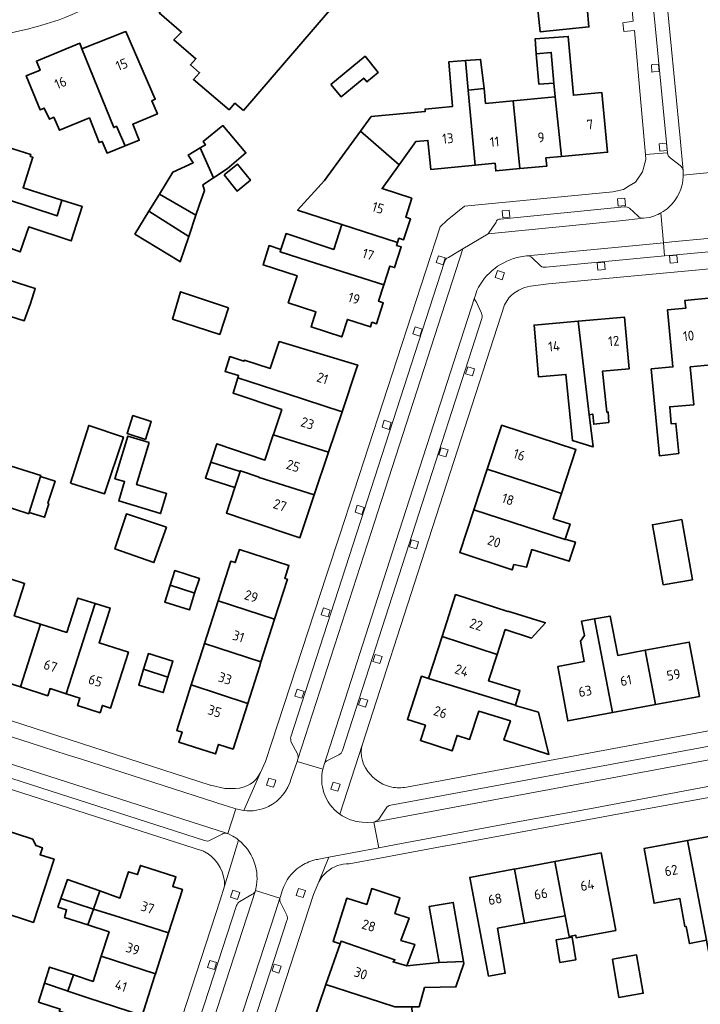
# Model space of a CAD drawing. Extents: x 152761 to 155748, y 459947 to 462743.
# Tile 186 of 256: x 154877 to 154970, y 461558 to 461693. Entities that reach past the tile are written whole.
import ezdxf
from ezdxf.enums import TextEntityAlignment as Align

# ---------------------------------------------------------------- set-up
doc = ezdxf.new("R2010")
doc.units = 0
doc.header["$LTSCALE"] = 0.75
for name, color, linetype, lineweight in [('B-RO-GR-GROENVOORZIENING-GV', 251, 'CONTINUOUS', 18), ('B-RO-OG-BEBOUWING-GV', 6, 'CONTINUOUS', 35), ('B-RO-OG-BEBOUWING-T18', 1, 'CONTINUOUS', 18), ('B-RO-VH-VERHARDING_ASFALT-GV', 251, 'CONTINUOUS', 18), ('B-RO-VH-VERHARDING_STRAATBAKSTEEN-GV', 251, 'CONTINUOUS', 18), ('B-RO-VH-VERHARDING_TEGEL-GV', 251, 'CONTINUOUS', 18)]:
    doc.layers.add(name, color=color, linetype=linetype, lineweight=lineweight)
doc.styles.add('NLCS-ISO-M200-T18', font='NLCS-ISO.ttf', dxfattribs={"height": 0.36})

msp = doc.modelspace()

# ---------------------------------------------------------------- linework, layer by layer
at = {"layer": 'B-RO-GR-GROENVOORZIENING-GV', "flags": 128}
for points in [[(154963.425, 461686.72), (154963.221, 461686.702), (154963.309, 461685.706), (154963.514, 461685.724), (154964.305, 461685.794), (154964.217, 461686.79)], [(154964.304, 461675.883), (154964.392, 461674.887), (154965.388, 461674.975), (154965.301, 461675.971)], [(154958.671, 461667.328), (154959.666, 461667.424), (154959.57, 461668.42), (154958.574, 461668.323)], [(154942.861, 461665.717), (154943.857, 461665.813), (154943.76, 461666.809), (154942.765, 461666.712)], [(154934.998, 461660.252), (154934.045, 461660.555), (154933.742, 461659.602), (154934.695, 461659.299)], [(154955.912, 461658.582), (154956.908, 461658.678), (154956.811, 461659.674), (154955.816, 461659.577)], [(154965.797, 461659.516), (154966.792, 461659.612), (154966.696, 461660.607), (154965.7, 461660.511)], [(154943.099, 461658.2), (154942.146, 461658.503), (154941.843, 461657.55), (154942.141, 461657.455), (154942.796, 461657.247), (154943.078, 461658.136)], [(154931.811, 461650.49), (154930.858, 461650.793), (154930.556, 461649.84), (154931.509, 461649.537)], [(154939.02, 461645.041), (154938.067, 461645.343), (154937.764, 461644.39), (154938.717, 461644.087)], [(154927.596, 461637.704), (154926.643, 461638.007), (154926.34, 461637.054), (154927.293, 461636.751)], [(154935.384, 461633.952), (154934.431, 461634.255), (154934.128, 461633.301), (154935.081, 461632.999)], [(154923.892, 461626.082), (154922.939, 461626.385), (154922.636, 461625.432), (154923.589, 461625.129)], [(154931.336, 461621.347), (154930.383, 461621.65), (154930.081, 461620.697), (154931.034, 461620.394)], [(154919.251, 461612.026), (154918.298, 461612.329), (154917.995, 461611.376), (154918.948, 461611.073)], [(154926.34, 461605.642), (154925.387, 461605.945), (154925.085, 461604.991), (154926.038, 461604.689)], [(154915.655, 461600.888), (154914.702, 461601.191), (154914.399, 461600.238), (154915.353, 461599.935)], [(154924.38, 461599.677), (154923.427, 461599.98), (154923.124, 461599.027), (154924.077, 461598.724)], [(154911.686, 461588.408), (154911.781, 461588.707), (154910.828, 461589.01), (154910.525, 461588.057), (154911.112, 461587.87), (154911.478, 461587.754)], [(154920.586, 461588.168), (154919.633, 461588.471), (154919.33, 461587.518), (154920.283, 461587.215)], [(154906.857, 461573.346), (154905.904, 461573.649), (154905.601, 461572.696), (154906.554, 461572.393)], [(154915.84, 461573.599), (154914.887, 461573.902), (154914.585, 461572.949), (154915.538, 461572.646)], [(154903.681, 461563.745), (154902.727, 461564.048), (154902.425, 461563.094), (154903.378, 461562.792)], [(154912.521, 461563.244), (154911.568, 461563.547), (154911.265, 461562.594), (154912.218, 461562.291)]]:
    msp.add_lwpolyline(points, close=True, dxfattribs=at)
at = {"layer": 'B-RO-OG-BEBOUWING-GV', "flags": 128}
for points in [[(154907.361, 461680.42), (154920.839, 461696.129), (154913.414, 461702.422), (154912.692, 461701.534), (154910.218, 461703.583), (154909.353, 461702.455), (154905.79, 461705.44), (154895.83, 461693.82), (154898.883, 461691.147), (154897.823, 461690.093), (154900.845, 461687.528), (154900.08, 461686.689), (154901.351, 461685.614), (154900.494, 461684.695), (154905.381, 461680.535), (154906.176, 461681.426)], [(154942.183, 461699.562), (154942.416, 461697.267), (154947.325, 461697.771), (154947.999, 461691.195), (154954.679, 461691.88), (154954.407, 461694.536), (154955.378, 461694.636), (154955.296, 461695.432), (154956.092, 461695.513), (154955.816, 461698.202), (154955.021, 461698.121), (154954.743, 461700.827)], [(154885.234, 461688.897), (154889.586, 461678.102), (154889.944, 461678.278), (154891.131, 461675.587), (154893.07, 461676.366), (154892.184, 461678.543), (154895.558, 461679.978), (154894.802, 461681.761), (154895.261, 461681.978), (154891.252, 461691.253), (154891.125, 461691.203)], [(154949.867, 461684.191), (154950.042, 461682.297), (154950.91, 461674.132), (154957.222, 461674.72), (154956.46, 461682.896), (154952.548, 461682.531), (154951.837, 461690.592), (154947.286, 461690.241), (154947.461, 461688.211), (154949.507, 461688.387)], [(154885.234, 461688.897), (154884.926, 461689.646), (154878.986, 461687.208), (154879.498, 461685.959), (154877.61, 461685.184), (154879.526, 461680.515), (154880.063, 461680.762), (154880.781, 461679.241), (154881.363, 461679.506), (154882.173, 461677.724), (154886.251, 461679.421), (154887.587, 461676.044), (154888.022, 461676.203), (154888.673, 461674.6), (154891.131, 461675.587), (154889.944, 461678.278), (154889.586, 461678.102)], [(154919.322, 461684.009), (154920.714, 461682.316), (154923.831, 461684.878), (154924.251, 461684.367), (154925.824, 461685.66), (154924.012, 461687.865)], [(154947.461, 461688.211), (154947.82, 461684.038), (154949.867, 461684.191), (154949.507, 461688.387)], [(154928.683, 461673.013), (154930.957, 461676.186), (154932.629, 461676.342), (154932.999, 461672.379), (154939.088, 461672.947), (154938.318, 461681.202), (154938.128, 461683.233), (154937.75, 461687.294), (154935.472, 461687.081), (154936.003, 461680.987), (154932.229, 461680.635), (154932.259, 461680.316), (154924.851, 461679.625), (154923.39, 461677.623)], [(154937.75, 461687.294), (154938.128, 461683.233), (154940.311, 461683.437), (154939.82, 461687.433)], [(154945.193, 461672.471), (154944.316, 461681.762), (154940.519, 461681.408), (154940.311, 461683.437), (154938.128, 461683.233), (154938.318, 461681.202), (154939.088, 461672.947), (154941.823, 461673.202), (154941.92, 461672.166)], [(154945.193, 461672.471), (154948.892, 461672.816), (154948.788, 461673.934), (154950.91, 461674.132), (154950.042, 461682.297), (154944.316, 461681.762)], [(154901.435, 461675.306), (154903.242, 461671.199), (154905.14, 461672.444), (154907.69, 461674.619), (154904.531, 461678.37), (154901.857, 461676.197), (154902.135, 461675.721)], [(154867.784, 461670.629), (154881.835, 461665.999), (154882.473, 461668.17), (154877.173, 461669.85), (154878.51, 461674.03), (154878.161, 461674.135), (154878.24, 461674.413), (154874.186, 461675.704), (154874.585, 461677.007), (154870.837, 461678.133), (154870.207, 461676.223), (154869.684, 461676.395)], [(154928.466, 461662.372), (154928.651, 461662.946), (154929.289, 461662.741), (154930.211, 461665.606), (154929.573, 461665.811), (154930.413, 461668.421), (154926.333, 461669.734), (154928.683, 461673.013), (154923.39, 461677.623), (154918.448, 461670.853), (154914.758, 461666.788), (154920.822, 461664.837)], [(154900.843, 461666.082), (154901.301, 461667.439), (154901.996, 461669.498), (154901.786, 461670.244), (154903.242, 461671.199), (154901.435, 461675.306), (154899.785, 461674.327), (154900.486, 461673.285), (154897.68, 461672.002), (154895.84, 461668.995)], [(154904.702, 461671.63), (154906.487, 461669.412), (154908.306, 461670.876), (154906.521, 461673.094)], [(154867.784, 461670.629), (154865.943, 461665.044), (154876.772, 461661.062), (154877.943, 461664.489), (154883.753, 461662.584), (154885.27, 461667.283), (154882.473, 461668.17), (154881.835, 461665.999)], [(154894.401, 461666.643), (154899.863, 461663.179), (154900.843, 461666.082), (154895.84, 461668.995)], [(154894.401, 461666.643), (154892.488, 461663.517), (154898.494, 461659.843), (154898.695, 461659.72), (154899.863, 461663.179)], [(154920.822, 461664.837), (154919.718, 461661.409), (154913.187, 461663.569), (154912.457, 461661.406), (154912.359, 461661.099), (154916.225, 461659.868), (154918.944, 461659.002), (154926.597, 461656.565), (154927.419, 461659.119), (154928.057, 461658.914), (154928.973, 461661.76), (154928.335, 461661.965), (154928.466, 461662.372)], [(154926.597, 461656.565), (154918.944, 461659.002), (154916.225, 461659.868), (154912.359, 461661.099), (154912.457, 461661.406), (154910.863, 461661.947), (154910.052, 461659.299), (154914.7, 461657.812), (154913.483, 461654.109), (154917.289, 461652.874), (154916.618, 461650.788), (154920.825, 461649.434), (154921.594, 461651.823), (154924.745, 461650.809), (154924.95, 461651.447), (154925.588, 461651.242), (154926.51, 461654.107), (154925.872, 461654.312)], [(154869.497, 461649.826), (154871.101, 461649.316), (154872.38, 461653.206), (154877.323, 461651.634), (154878.183, 461654.02), (154878.833, 461656.047), (154870.231, 461658.804), (154869.57, 461656.744), (154863.735, 461658.534), (154861.721, 461652.369)], [(154905.286, 461653.417), (154898.746, 461655.608), (154897.637, 461651.878), (154904.097, 461649.769)], [(154968.537, 461645.338), (154972.387, 461645.7), (154971.525, 461654.786), (154967.823, 461654.435), (154967.926, 461653.364), (154965.425, 461653.124), (154966.175, 461645.323), (154963.202, 461645.037), (154964.345, 461633.144), (154966.982, 461633.47), (154966.593, 461637.575), (154965.95, 461637.512), (154965.744, 461639.86), (154969.02, 461640.118)], [(154954.685, 461638.746), (154953.21, 461651.581), (154947.151, 461651.054), (154947.767, 461643.956), (154951.526, 461644.285), (154952.407, 461635.229), (154955.228, 461634.37), (154955.24, 461634.405)], [(154953.21, 461651.581), (154954.685, 461638.746), (154955.189, 461638.871), (154955.334, 461637.48), (154957.375, 461637.723), (154957.293, 461639.16), (154957.133, 461639.12), (154956.512, 461644.722), (154960.169, 461645.042), (154959.554, 461652.132)], [(154906.595, 461643.819), (154913.331, 461641.633), (154920.87, 461639.186), (154922.899, 461645.238), (154923.01, 461645.568), (154912.247, 461648.79), (154911.03, 461645.115), (154907.517, 461646.251), (154907.408, 461646.089), (154905.49, 461646.738), (154904.841, 461644.711), (154906.694, 461644.134)], [(154920.87, 461639.186), (154913.331, 461641.633), (154906.595, 461643.819), (154905.942, 461641.722), (154912.609, 461639.48), (154911.467, 461636.073), (154911.444, 461636.003), (154919.005, 461633.625)], [(154893.926, 461635.374), (154894.726, 461637.841), (154892.211, 461638.656), (154891.412, 461636.189)], [(154883.657, 461629.396), (154888.333, 461627.95), (154890.902, 461635.719), (154886.172, 461637.315)], [(154940.734, 461631.328), (154947.918, 461628.977), (154950.924, 461627.993), (154952.886, 461633.99), (154942.707, 461637.321), (154942.646, 461637.134)], [(154894.462, 461634.958), (154891.507, 461635.849), (154889.748, 461630.014), (154891.08, 461629.613), (154890.283, 461626.967), (154896.003, 461625.242), (154896.825, 461627.968), (154892.727, 461629.204)], [(154919.005, 461633.625), (154911.444, 461636.003), (154910.29, 461632.562), (154903.707, 461634.807), (154902.864, 461632.263), (154906.893, 461630.992), (154906.929, 461631.102), (154909.5, 461630.205), (154909.489, 461630.174), (154917.049, 461627.789)], [(154879.537, 461630.321), (154879.584, 461630.47), (154873.744, 461632.293), (154873.608, 461631.86), (154872.002, 461627.112), (154877.946, 461625.221), (154877.997, 461625.384)], [(154902.864, 461632.263), (154902.148, 461630.103), (154906.165, 461628.792), (154906.893, 461630.992)], [(154947.918, 461628.977), (154940.734, 461631.328), (154938.89, 461625.73), (154951.396, 461621.684), (154951.416, 461621.746), (154952.085, 461623.789), (154949.792, 461624.534), (154950.924, 461627.993)], [(154877.997, 461625.384), (154880.086, 461624.724), (154880.68, 461626.589), (154880.572, 461626.643), (154881.546, 461629.67), (154879.537, 461630.321)], [(154906.893, 461630.992), (154906.165, 461628.792), (154905.01, 461625.301), (154907.568, 461624.443), (154915.083, 461621.924), (154917.049, 461627.789), (154909.489, 461630.174), (154909.5, 461630.205), (154906.929, 461631.102)], [(154951.416, 461621.746), (154951.396, 461621.684), (154938.89, 461625.73), (154936.97, 461619.9), (154944.148, 461617.532), (154944.386, 461618.254), (154946.105, 461617.888), (154946.836, 461620.294), (154951.943, 461618.698), (154952.809, 461621.32)], [(154896.799, 461623.368), (154891.313, 461625.179), (154889.758, 461620.396), (154895.096, 461618.53)], [(154964.817, 461615.465), (154968.834, 461616.171), (154967.385, 461624.419), (154963.367, 461623.713)], [(154903.88, 461613.277), (154911.619, 461610.759), (154913.37, 461616.24), (154913.003, 461616.357), (154913.571, 461618.134), (154906.808, 461620.295), (154906.24, 461618.518), (154905.618, 461618.717)], [(154875.414, 461616.31), (154871.549, 461604.179), (154873.145, 461603.669), (154872.854, 461602.759), (154876.809, 461601.495), (154879.575, 461610.1), (154875.962, 461611.255), (154877.377, 461615.682)], [(154897.304, 461615.417), (154900.54, 461614.364), (154900.668, 461614.324), (154901.317, 461616.353), (154897.941, 461617.425)], [(154897.304, 461615.417), (154896.575, 461613.123), (154899.951, 461612.052), (154900.668, 461614.324), (154900.54, 461614.364)], [(154876.809, 461601.495), (154880.556, 461600.298), (154880.867, 461601.27), (154883.087, 461600.56), (154886.946, 461612.631), (154887.041, 461612.928), (154884.656, 461613.666), (154883.141, 461608.961), (154879.575, 461610.1)], [(154942.099, 461605.924), (154943.211, 461609.352), (154946.801, 461608.189), (154948.72, 461610.296), (154943.558, 461611.865), (154943.545, 461611.823), (154936.407, 461614.138), (154934.552, 461608.419)], [(154887.041, 461612.928), (154886.946, 461612.631), (154883.087, 461600.56), (154884.964, 461599.96), (154884.638, 461598.94), (154887.72, 461597.956), (154888.04, 461598.956), (154889.154, 461598.6), (154891.603, 461606.264), (154887.587, 461607.548), (154889.001, 461611.974), (154889.102, 461612.29)], [(154911.619, 461610.759), (154903.88, 461613.277), (154902.018, 461607.445), (154909.752, 461604.912)], [(154955.437, 461610.811), (154957.881, 461597.977), (154963.769, 461599.069), (154962.379, 461606.514), (154958.608, 461605.815), (154957.565, 461611.193)], [(154955.437, 461610.811), (154953.646, 461610.491), (154954.051, 461608.518), (154953.537, 461607.761), (154953.996, 461604.96), (154950.394, 461604.292), (154951.774, 461596.844), (154957.881, 461597.977)], [(154942.099, 461605.924), (154934.552, 461608.419), (154932.679, 461602.645), (154944.6, 461598.999), (154945.212, 461600.993), (154945.073, 461601.036), (154940.926, 461602.309), (154940.938, 461602.345)], [(154909.752, 461604.912), (154902.018, 461607.445), (154901.78, 461606.701), (154900.205, 461601.77), (154907.933, 461599.219), (154909.534, 461604.23)], [(154963.769, 461599.069), (154969.793, 461600.186), (154968.412, 461607.633), (154962.379, 461606.514)], [(154893.676, 461603.925), (154897.003, 461602.827), (154897.682, 461605.037), (154894.333, 461606.065)], [(154893.676, 461603.925), (154893.009, 461601.751), (154896.357, 461600.723), (154897.003, 461602.827)], [(154932.679, 461602.645), (154931.719, 461602.956), (154929.805, 461597.052), (154932.27, 461596.253), (154931.588, 461594.15), (154935.935, 461592.74), (154936.621, 461594.853), (154938.328, 461594.299), (154939.579, 461598.157), (154943.914, 461596.831), (154943.022, 461594.237), (154949.183, 461592.263), (154947.752, 461598.02), (154944.59, 461598.966), (154944.6, 461598.999)], [(154900.205, 461601.77), (154898.218, 461595.55), (154898.938, 461595.32), (154898.493, 461593.924), (154903.537, 461592.313), (154903.955, 461593.624), (154905.943, 461592.989), (154907.933, 461599.219)], [(154873.839, 461582.163), (154870.676, 461571.86), (154869.739, 461568.81), (154869.667, 461568.575), (154869.713, 461568.56), (154868.914, 461566.106), (154871.767, 461565.179), (154873.148, 461569.431), (154873.53, 461569.306), (154873.993, 461570.73), (154878.589, 461569.237), (154881.406, 461577.904), (154879.5, 461578.524), (154879.808, 461579.472), (154878.918, 461579.761), (154878.493, 461580.651)], [(154968.183, 461580.454), (154970.766, 461566.818), (154971.274, 461564.135), (154973.864, 461564.627), (154973.501, 461566.536), (154973.793, 461566.592), (154972.535, 461573.204), (154975.701, 461573.82), (154974.042, 461582.54), (154971.4, 461582.071), (154971.583, 461581.083)], [(154970.766, 461566.818), (154968.183, 461580.454), (154962.219, 461579.352), (154963.601, 461571.872), (154967.124, 461572.522), (154967.817, 461568.68), (154967.979, 461568.707), (154968.438, 461566.356)], [(154951.429, 461570.169), (154951.96, 461567.325), (154952.856, 461567.492), (154952.92, 461567.15), (154958.335, 461568.162), (154957.74, 461571.348), (154956.352, 461578.775), (154949.994, 461577.587)], [(154944.475, 461576.556), (154945.858, 461569.129), (154951.429, 461570.169), (154949.994, 461577.587)], [(154889.661, 461570.172), (154897.095, 461567.802), (154899.002, 461573.763), (154897.68, 461574.186), (154898.101, 461575.501), (154893.246, 461577.054), (154892.843, 461575.794), (154891.6, 461576.191), (154890.439, 461572.587), (154887.674, 461573.561), (154886.802, 461571.083)], [(154945.858, 461569.129), (154944.475, 461576.556), (154944.346, 461576.532), (154938.347, 461575.411), (154940.919, 461561.898), (154943.203, 461562.284), (154942.157, 461568.438)], [(154882.33, 461572.508), (154886.802, 461571.083), (154887.674, 461573.561), (154883.249, 461575.119)], [(154929.739, 461563.315), (154930.811, 461566.241), (154928.923, 461566.773), (154930.033, 461569.833), (154928.104, 461570.455), (154928.772, 461572.619), (154924.915, 461573.875), (154924.231, 461571.704), (154921.504, 461572.564), (154919.629, 461566.613), (154920.583, 461566.313), (154920.716, 461566.696), (154928.088, 461564.144), (154927.849, 461563.848)], [(154886.802, 461571.083), (154882.33, 461572.508), (154881.942, 461571.355), (154883.136, 461570.952), (154882.875, 461570.099), (154882.824, 461569.928), (154886.031, 461568.895)], [(154937.499, 461563.915), (154936.088, 461571.982), (154932.776, 461571.408), (154934.171, 461563.764)], [(154895.302, 461562.201), (154897.095, 461567.802), (154889.661, 461570.172), (154886.802, 461571.083), (154886.031, 461568.895), (154888.947, 461567.955), (154887.876, 461564.632)], [(154934.171, 461563.764), (154929.739, 461563.315), (154927.849, 461563.848), (154928.088, 461564.144), (154920.716, 461566.696), (154920.583, 461566.313), (154918.654, 461560.742), (154926.138, 461558.335), (154928.065, 461557.7), (154930.412, 461557.694), (154931.409, 461557.691), (154932.161, 461560.334), (154936.453, 461560.404), (154937.547, 461563.639), (154937.499, 461563.915)], [(154950.679, 461563.773), (154952.891, 461564.142), (154952.377, 461567.22), (154950.165, 461566.852)], [(154886.029, 461558.9), (154893.47, 461556.477), (154895.191, 461561.853), (154895.302, 461562.201), (154887.876, 461564.632), (154886.756, 461561.156), (154884.053, 461562.05), (154883.32, 461559.824)], [(154957.88, 461564.219), (154958.775, 461558.987), (154962.104, 461559.557), (154961.209, 461564.789)], [(154880.096, 461560.922), (154883.229, 461559.855), (154883.32, 461559.824), (154884.053, 461562.05), (154880.783, 461563.131)], [(154893.47, 461556.477), (154886.029, 461558.9), (154883.32, 461559.824), (154883.229, 461559.855), (154880.096, 461560.922), (154879.296, 461558.348), (154882.269, 461557.374), (154882.133, 461557.104), (154883.212, 461556.768), (154885.12, 461556.095), (154883.794, 461551.981), (154891.266, 461549.59)], [(154930.412, 461557.694), (154928.065, 461557.7), (154926.138, 461558.335), (154918.654, 461560.742), (154916.655, 461554.966), (154924.248, 461552.538), (154923.803, 461551.145), (154930.682, 461552.371)]]:
    msp.add_lwpolyline(points, close=True, dxfattribs=at)
at = {"layer": 'B-RO-VH-VERHARDING_ASFALT-GV', "flags": 128}
for points in [[(154963.077, 461718.887), (154967.152, 461676.638), (154967.582, 461672.183), (154967.596, 461671.579), (154972.628, 461672.071)], [(154972.628, 461672.071), (154967.596, 461671.579), (154967.6, 461671.422)], [(154945.308, 461660.402), (154946.133, 461660.514), (154946.201, 461660.521), (154959.658, 461661.819), (154964.881, 461662.323), (154964.531, 461666.412)], [(154964.531, 461666.412), (154964.881, 461662.323), (154966.005, 461662.431), (154975.813, 461663.377), (154976.95, 461663.487), (154976.67, 461667.506)], [(154962.938, 461665.789), (154962.133, 461665.672), (154958.885, 461665.349), (154940.877, 461663.56), (154937.415, 461661.471), (154924.363, 461621.114), (154914.82, 461591.607), (154914.706, 461591.275), (154918.224, 461590.23), (154918.397, 461590.88), (154927.787, 461620.006), (154938.992, 461654.762), (154939.078, 461655.03), (154939.334, 461655.804)], [(154905.201, 461581.406), (154906.314, 461584.803), (154905.159, 461585.173), (154904.867, 461585.266), (154885.158, 461591.583), (154883.209, 461592.213), (154879.807, 461593.311), (154875.447, 461594.719), (154859.254, 461600.022), (154844.781, 461604.641), (154844.536, 461604.719), (154842.964, 461605.239)], [(154839.448, 461602.506), (154841.805, 461601.732), (154841.946, 461601.686), (154905.023, 461581.463)], [(154918.224, 461590.23), (154914.706, 461591.275), (154913.905, 461588.95)], [(154907.388, 461584.565), (154906.314, 461584.803), (154905.201, 461581.406), (154905.913, 461581.068)], [(154917.127, 461577.8), (154917.312, 461577.844), (154917.498, 461577.883), (154917.685, 461577.916), (154919.061, 461578.177), (154925.883, 461579.469), (154925.205, 461582.997), (154924.398, 461582.939), (154923.615, 461582.98)], [(154909.161, 461574.367), (154909.023, 461573.627), (154912.33, 461572.564), (154912.359, 461572.653), (154912.686, 461573.7)]]:
    msp.add_lwpolyline(points, dxfattribs=at)
at = {"layer": 'B-RO-VH-VERHARDING_ASFALT-GV'}
for points in [[(154967.6, 461671.422, -0.1993866), (154965.632, 461667.21)], [(154964.531, 461666.412, -0.0711073), (154962.938, 461665.789)], [(154965.632, 461667.21, -0.0563395), (154964.531, 461666.412)], [(154939.334, 461655.804, -0.2374113), (154945.308, 461660.402)], [(154918.371, 461587.005, -0.1401237), (154918.224, 461590.23)], [(154913.905, 461588.95, -0.215703), (154910.782, 461585.137)], [(154920.539, 461584.072, -0.1565463), (154918.371, 461587.005)], [(154910.782, 461585.137, -0.1469668), (154907.388, 461584.565)], [(154923.615, 461582.98, -0.1405074), (154920.539, 461584.072)], [(154905.023, 461581.463, -0.0625773), (154905.201, 461581.406)], [(154905.913, 461581.068, -0.0359267), (154906.686, 461580.53)], [(154906.686, 461580.53, -0.2616803), (154909.161, 461574.367)], [(154915.094, 461576.876, -0.088389), (154917.127, 461577.8)], [(154912.686, 461573.7, -0.160477), (154915.094, 461576.876)]]:
    msp.add_lwpolyline(points, format="xyb", dxfattribs=at)
at = {"layer": 'B-RO-VH-VERHARDING_ASFALT-GV', "flags": 128}
for points in [[(154925.205, 461582.997), (154925.883, 461579.469), (154928.253, 461579.918), (154944.402, 461582.919), (154954.73, 461584.798), (154970.706, 461587.797), (154982.011, 461589.855), (154992.855, 461591.865), (155002.216, 461593.634), (155006.358, 461594.394), (155015.303, 461596.02), (155027.355, 461598.265), (155027.671, 461598.322), (155026.908, 461602.005), (155026.416, 461601.85), (155024.122, 461601.416), (155001.644, 461597.161), (154970.874, 461591.486)], [(154905.881, 461552.816), (154911.723, 461570.705), (154912.33, 461572.564), (154909.023, 461573.627), (154902.588, 461553.821), (154901.116, 461549.29), (154891.123, 461518.531), (154894.361, 461517.526), (154894.403, 461517.668), (154904.389, 461548.248)]]:
    msp.add_lwpolyline(points, close=True, dxfattribs=at)
at = {"layer": 'B-RO-VH-VERHARDING_STRAATBAKSTEEN-GV', "flags": 128}
for points in [[(154967.152, 461676.638), (154963.077, 461718.887), (154962.636, 461723.462), (154956.293, 461743.175), (154955.292, 461741.181)], [(154955.233, 461740.409), (154960.752, 461723.121), (154965.439, 461674.631)], [(154967.582, 461672.183), (154967.152, 461676.638)], [(154965.817, 461673.942), (154967.146, 461672.911)], [(154959.503, 461667.262), (154942.545, 461665.559)], [(154961.402, 461665.952), (154960.235, 461667.046)], [(154941.949, 461665.155), (154940.877, 461663.56), (154958.885, 461665.349), (154962.133, 461665.672)], [(154948.801, 461658.988), (154965.035, 461660.527), (154964.881, 461662.323), (154959.658, 461661.819)], [(154914.82, 461591.607), (154924.363, 461621.114), (154937.415, 461661.471), (154935.453, 461660.296)], [(154959.658, 461661.819), (154946.201, 461660.521)], [(154934.857, 461659.581), (154913.839, 461594.664)], [(154946.864, 461660.318), (154948.053, 461659.157)], [(154938.992, 461654.762), (154927.787, 461620.006), (154918.397, 461590.88)], [(154939.953, 461652.695), (154939.23, 461654.274)], [(154920.912, 461592.772), (154940.006, 461651.965)], [(155023.21, 461603.089), (155001.115, 461599.019), (154970.418, 461593.239), (154927.517, 461585.293)], [(154905.023, 461581.463), (154841.946, 461601.686)], [(154925.205, 461582.997), (154970.874, 461591.486), (155001.644, 461597.161), (155024.122, 461601.416), (155026.416, 461601.85)], [(154843.814, 461599.171), (154902.029, 461580.463)], [(154913.906, 461593.911), (154914.741, 461592.336)], [(154918.954, 461591.458), (154920.406, 461592.188)], [(154926.878, 461584.906), (154925.89, 461583.398)], [(154902.783, 461580.524), (154904.438, 461581.345)], [(154901.116, 461549.29), (154902.588, 461553.821), (154909.023, 461573.627)], [(154908.513, 461573.048), (154906.857, 461572.132)], [(154912.33, 461572.564), (154911.723, 461570.705)], [(154913.283, 461570.261), (154912.45, 461571.896)], [(154906.392, 461571.547), (154889.317, 461519.092), (154891.123, 461518.531), (154901.116, 461549.29)], [(154911.723, 461570.705), (154905.881, 461552.816), (154904.389, 461548.248), (154894.403, 461517.668)], [(154897.115, 461519.775), (154913.314, 461569.513)]]:
    msp.add_lwpolyline(points, dxfattribs=at)
at = {"layer": 'B-RO-VH-VERHARDING_STRAATBAKSTEEN-GV'}
for points in [[(154965.439, 461674.631, 0.2557137), (154965.817, 461673.942)], [(154967.146, 461672.911, -0.1511721), (154967.582, 461672.183)], [(154960.235, 461667.046, 0.1583849), (154959.503, 461667.262)], [(154942.545, 461665.559, 0.3798225), (154941.949, 461665.155)], [(154962.133, 461665.672, -0.2163617), (154961.402, 461665.952)], [(154935.453, 461660.296, 0.3044017), (154934.857, 461659.581)], [(154946.201, 461660.521, -0.1824834), (154946.864, 461660.318)], [(154948.053, 461659.157, 0.2391777), (154948.801, 461658.988)], [(154939.23, 461654.274, -0.2619511), (154938.992, 461654.762)], [(154940.006, 461651.965, 0.1574997), (154939.953, 461652.695)], [(154913.839, 461594.664, 0.1314965), (154913.906, 461593.911)], [(154914.741, 461592.336, -0.2072267), (154914.82, 461591.607)], [(154920.406, 461592.188, 0.2018517), (154920.912, 461592.772)], [(154918.397, 461590.88, -0.2229127), (154918.954, 461591.458)], [(154927.517, 461585.293, 0.2107404), (154926.878, 461584.906)], [(154925.89, 461583.398, -0.1417434), (154925.205, 461582.997)], [(154904.438, 461581.345, -0.1981587), (154905.023, 461581.463)], [(154902.029, 461580.463, 0.2665504), (154902.783, 461580.524)], [(154909.023, 461573.627, -0.2029964), (154908.513, 461573.048)], [(154906.857, 461572.132, 0.1352135), (154906.392, 461571.547)], [(154912.45, 461571.896, -0.1404879), (154912.33, 461572.564)], [(154913.314, 461569.513, 0.2205421), (154913.283, 461570.261)]]:
    msp.add_lwpolyline(points, format="xyb", dxfattribs=at)
at = {"layer": 'B-RO-VH-VERHARDING_STRAATBAKSTEEN-GV', "flags": 128}
msp.add_lwpolyline([(154975.967, 461661.563), (154977.076, 461661.668), (154976.95, 461663.487), (154975.813, 461663.377), (154966.005, 461662.431), (154964.881, 461662.323), (154965.035, 461660.527), (154966.145, 461660.632), (154971.53, 461661.142)], close=True, dxfattribs=at)
at = {"layer": 'B-RO-VH-VERHARDING_TEGEL-GV', "flags": 128}
for points in [[(154957.764, 461723.065), (154958.434, 461717.003), (154960.711, 461692.689), (154959.337, 461692.463), (154959.441, 461691.267), (154960.935, 461691.397), (154961.79, 461681.538), (154962.346, 461675.418), (154962.42, 461674.41), (154965.439, 461674.631), (154960.752, 461723.121), (154955.233, 461740.409)], [(154965.439, 461674.631), (154962.42, 461674.41), (154962.471, 461673.713), (154962.027, 461672.041), (154961.04, 461670.637), (154960.163, 461670.106), (154959.385, 461669.636), (154957.951, 461669.32), (154937.651, 461667.338), (154935.264, 461665.44), (154934.292, 461664.516), (154920.533, 461622.336), (154918.729, 461616.804), (154911.26, 461593.933), (154910.362, 461591.278), (154909.694, 461589.77), (154907.388, 461584.565)], [(154967.146, 461672.911), (154965.817, 461673.942)], [(154967.6, 461671.422), (154967.596, 461671.579), (154967.582, 461672.183)], [(154942.545, 461665.559), (154959.503, 461667.262)], [(154960.235, 461667.046), (154961.402, 461665.952)], [(154935.453, 461660.296), (154937.415, 461661.471), (154940.877, 461663.56), (154941.949, 461665.155)], [(154962.133, 461665.672), (154962.938, 461665.789)], [(154946.671, 461656.389), (154949.124, 461656.697), (154971.74, 461658.815), (154971.732, 461658.909), (154971.53, 461661.142), (154966.145, 461660.632), (154965.035, 461660.527), (154948.801, 461658.988)], [(154913.839, 461594.664), (154934.857, 461659.581)], [(154946.201, 461660.521), (154946.133, 461660.514), (154945.308, 461660.402)], [(154948.053, 461659.157), (154946.864, 461660.318)], [(154939.334, 461655.804), (154939.078, 461655.03), (154938.992, 461654.762)], [(154920.539, 461584.072), (154923.648, 461593.671), (154931.742, 461618.665), (154943.127, 461653.818), (154943.714, 461654.799)], [(154939.23, 461654.274), (154939.953, 461652.695)], [(154940.006, 461651.965), (154920.912, 461592.772)], [(154843.964, 461608.411), (154842.999, 461605.349), (154842.964, 461605.239), (154844.536, 461604.719), (154844.781, 461604.641), (154859.254, 461600.022), (154875.447, 461594.719), (154879.807, 461593.311), (154883.209, 461592.213)], [(154906.261, 461587.572), (154906.092, 461587.571), (154904.782, 461587.594), (154902.849, 461588.035), (154902.812, 461588.047), (154846.621, 461606.222)], [(155031.361, 461606.714), (155021.527, 461604.884), (154999.964, 461600.872), (154929.674, 461587.773)], [(154927.517, 461585.293), (154970.418, 461593.239), (155001.115, 461599.019), (155023.21, 461603.089)], [(154902.029, 461580.463), (154843.814, 461599.171)], [(155031.536, 461599.021), (155027.671, 461598.322), (155027.355, 461598.265), (155015.303, 461596.02), (155006.358, 461594.394), (155002.216, 461593.634), (154992.855, 461591.865), (154982.011, 461589.855), (154970.706, 461587.797), (154954.73, 461584.798), (154944.402, 461582.919), (154928.253, 461579.918), (154925.883, 461579.469), (154919.061, 461578.177), (154917.67, 461574.799)], [(154843.845, 461597.622), (154860.413, 461592.364), (154860.329, 461592.136), (154861.257, 461591.913), (154861.308, 461592.068), (154867.287, 461590.111), (154901.891, 461578.984)], [(154926.247, 461578.101), (154934.809, 461579.676), (154935.911, 461579.878), (154957.857, 461583.914), (154959.103, 461584.143), (154971.577, 461586.437), (154987.63, 461589.382), (154988.909, 461589.617), (155002.568, 461592.123), (155014.897, 461594.438), (155016.865, 461594.808), (155030.387, 461597.347), (155036.387, 461598.474)], [(154914.741, 461592.336), (154913.906, 461593.911)], [(154923.648, 461593.671), (154920.539, 461584.072)], [(154883.209, 461592.213), (154885.158, 461591.583), (154904.867, 461585.266), (154905.159, 461585.173), (154906.314, 461584.803), (154907.388, 461584.565), (154909.694, 461589.77)], [(154920.406, 461592.188), (154918.954, 461591.458)], [(154913.905, 461588.95), (154914.706, 461591.275), (154914.82, 461591.607)], [(154918.397, 461590.88), (154918.224, 461590.23)], [(154925.89, 461583.398), (154926.878, 461584.906)], [(154923.615, 461582.98), (154924.398, 461582.939), (154925.205, 461582.997)], [(154904.438, 461581.345), (154902.783, 461580.524)], [(154905.913, 461581.068), (154905.201, 461581.406)], [(154906.686, 461580.53), (154904.762, 461574.212), (154904.18, 461572.301), (154884.598, 461512.182), (154880.469, 461499.506), (154870.708, 461469.362), (154860.327, 461437.23), (154859.872, 461436.41)], [(154904.762, 461574.212), (154906.686, 461580.53)], [(154896.057, 461508.478), (154900.041, 461521.181), (154916.958, 461573.07), (154917.67, 461574.799), (154919.061, 461578.177), (154917.685, 461577.916), (154917.498, 461577.883), (154917.312, 461577.844), (154917.127, 461577.8)], [(154921.82, 461577.287), (154926.247, 461578.101)], [(154909.023, 461573.627), (154909.161, 461574.367)], [(154912.686, 461573.7), (154912.359, 461572.653), (154912.33, 461572.564)], [(154906.857, 461572.132), (154908.513, 461573.048)], [(154912.45, 461571.896), (154913.283, 461570.261)], [(154862.697, 461437.072), (154872.913, 461468.53), (154882.788, 461499.034), (154883, 461499.686), (154888.973, 461518.034), (154889.317, 461519.092), (154906.392, 461571.547)], [(154913.314, 461569.513), (154897.115, 461519.775)]]:
    msp.add_lwpolyline(points, dxfattribs=at)
at = {"layer": 'B-RO-VH-VERHARDING_TEGEL-GV'}
for points in [[(154882.13, 461692.872, 0.1164017), (154894.54, 461701.005)], [(154872.449, 461690.555, 0.0470017), (154882.13, 461692.872)], [(154965.817, 461673.942, -0.2557137), (154965.439, 461674.631)], [(154967.582, 461672.183, 0.1511721), (154967.146, 461672.911)], [(154965.632, 461667.21, 0.1993866), (154967.6, 461671.422)], [(154959.503, 461667.262, -0.1583849), (154960.235, 461667.046)], [(154962.938, 461665.789, 0.0711073), (154964.531, 461666.412)], [(154964.531, 461666.412, 0.0563395), (154965.632, 461667.21)], [(154941.949, 461665.155, -0.3798225), (154942.545, 461665.559)], [(154961.402, 461665.952, 0.2163617), (154962.133, 461665.672)], [(154934.857, 461659.581, -0.3044017), (154935.453, 461660.296)], [(154945.308, 461660.402, 0.2374113), (154939.334, 461655.804)], [(154946.864, 461660.318, 0.1824834), (154946.201, 461660.521)], [(154948.801, 461658.988, -0.2391777), (154948.053, 461659.157)], [(154943.714, 461654.799, -0.1629784), (154946.671, 461656.389)], [(154938.992, 461654.762, 0.2619511), (154939.23, 461654.274)], [(154939.953, 461652.695, -0.1574997), (154940.006, 461651.965)], [(154913.906, 461593.911, -0.1314965), (154913.839, 461594.664)], [(154924.757, 461589.499, -0.2709002), (154923.648, 461593.671)], [(154914.82, 461591.607, 0.2072267), (154914.741, 461592.336)], [(154920.912, 461592.772, -0.2018517), (154920.406, 461592.188)], [(154918.954, 461591.458, 0.2229127), (154918.397, 461590.88)], [(154909.694, 461589.77, -0.276826), (154906.261, 461587.572)], [(154918.224, 461590.23, 0.1401237), (154918.371, 461587.005)], [(154927.654, 461587.789, -0.1664533), (154924.757, 461589.499)], [(154910.782, 461585.137, 0.215703), (154913.905, 461588.95)], [(154918.371, 461587.005, 0.1565463), (154920.539, 461584.072)], [(154929.674, 461587.773, -0.0980215), (154927.654, 461587.789)], [(154926.878, 461584.906, -0.2107404), (154927.517, 461585.293)], [(154907.388, 461584.565, 0.1469668), (154910.782, 461585.137)], [(154920.539, 461584.072, 0.1405074), (154923.615, 461582.98)], [(154925.205, 461582.997, 0.1417434), (154925.89, 461583.398)], [(154905.023, 461581.463, 0.1981587), (154904.438, 461581.345)], [(154905.201, 461581.406, 0.0625773), (154905.023, 461581.463)], [(154902.783, 461580.524, -0.2665504), (154902.029, 461580.463)], [(154906.686, 461580.53, 0.0359267), (154905.913, 461581.068)], [(154909.161, 461574.367, 0.2616803), (154906.686, 461580.53)], [(154901.891, 461578.984, -0.0275376), (154902.373, 461578.711)], [(154902.373, 461578.711, -0.2665334), (154904.762, 461574.212)], [(154917.127, 461577.8, 0.088389), (154915.094, 461576.876)], [(154920.255, 461577.021, -0.0856467), (154921.82, 461577.287)], [(154915.094, 461576.876, 0.160477), (154912.686, 461573.7)], [(154917.67, 461574.799, -0.1882462), (154920.255, 461577.021)], [(154908.513, 461573.048, 0.2029964), (154909.023, 461573.627)], [(154906.392, 461571.547, -0.1352135), (154906.857, 461572.132)], [(154912.33, 461572.564, 0.1404879), (154912.45, 461571.896)], [(154913.283, 461570.261, -0.2205421), (154913.314, 461569.513)]]:
    msp.add_lwpolyline(points, format="xyb", dxfattribs=at)
at = {"layer": 'B-RO-VH-VERHARDING_TEGEL-GV', "flags": 128}
for points in [[(154963.221, 461686.702), (154963.425, 461686.72), (154964.217, 461686.79), (154964.305, 461685.794), (154963.514, 461685.724), (154963.309, 461685.706)], [(154964.304, 461675.883), (154965.301, 461675.971), (154965.388, 461674.975), (154964.392, 461674.887)], [(154958.671, 461667.328), (154958.574, 461668.323), (154959.57, 461668.42), (154959.666, 461667.424)], [(154942.861, 461665.717), (154942.765, 461666.712), (154943.76, 461666.809), (154943.857, 461665.813)], [(154934.998, 461660.252), (154934.695, 461659.299), (154933.742, 461659.602), (154934.045, 461660.555)], [(154955.912, 461658.582), (154955.816, 461659.577), (154956.811, 461659.674), (154956.908, 461658.678)], [(154965.797, 461659.516), (154965.7, 461660.511), (154966.696, 461660.607), (154966.792, 461659.612)], [(154942.141, 461657.455), (154941.843, 461657.55), (154942.146, 461658.503), (154943.099, 461658.2), (154943.078, 461658.136), (154942.796, 461657.247)], [(154931.811, 461650.49), (154931.509, 461649.537), (154930.556, 461649.84), (154930.858, 461650.793)], [(154939.02, 461645.041), (154938.717, 461644.087), (154937.764, 461644.39), (154938.067, 461645.343)], [(154927.596, 461637.704), (154927.293, 461636.751), (154926.34, 461637.054), (154926.643, 461638.007)], [(154935.384, 461633.952), (154935.081, 461632.999), (154934.128, 461633.301), (154934.431, 461634.255)], [(154923.892, 461626.082), (154923.589, 461625.129), (154922.636, 461625.432), (154922.939, 461626.385)], [(154931.336, 461621.347), (154931.034, 461620.394), (154930.081, 461620.697), (154930.383, 461621.65)], [(154919.251, 461612.026), (154918.948, 461611.073), (154917.995, 461611.376), (154918.298, 461612.329)], [(154926.34, 461605.642), (154926.038, 461604.689), (154925.085, 461604.991), (154925.387, 461605.945)], [(154915.655, 461600.888), (154915.353, 461599.935), (154914.399, 461600.238), (154914.702, 461601.191)], [(154924.38, 461599.677), (154924.077, 461598.724), (154923.124, 461599.027), (154923.427, 461599.98)], [(154911.781, 461588.707), (154911.686, 461588.408), (154911.478, 461587.754), (154911.112, 461587.87), (154910.525, 461588.057), (154910.828, 461589.01)], [(154920.586, 461588.168), (154920.283, 461587.215), (154919.33, 461587.518), (154919.633, 461588.471)], [(154906.857, 461573.346), (154906.554, 461572.393), (154905.601, 461572.696), (154905.904, 461573.649)], [(154915.84, 461573.599), (154915.538, 461572.646), (154914.585, 461572.949), (154914.887, 461573.902)], [(154903.681, 461563.745), (154903.378, 461562.792), (154902.425, 461563.094), (154902.727, 461564.048)], [(154912.521, 461563.244), (154912.218, 461562.291), (154911.265, 461562.594), (154911.568, 461563.547)]]:
    msp.add_lwpolyline(points, close=True, dxfattribs=at)

# ---------------------------------------------------------------- texts
at = {"layer": 'B-RO-OG-BEBOUWING-T18', "style": 'NLCS-ISO-M200-T18'}
for s, rotation, p in [('15', 21.4, (154890.684, 461686.735)), ('16', 22.3, (154882.296, 461684.243)), ('7', 5.3, (154954.815, 461678.513)), ('13', 5.3, (154935.348, 461676.615)), ('11', 5.3, (154941.747, 461676.167)), ('9', 5.3, (154948.112, 461676.761)), ('15', 342.2, (154925.788, 461667.108)), ('17', 342.2, (154924.439, 461660.728)), ('19', 342.2, (154922.501, 461654.706)), ('10', 6.3, (154968.323, 461649.578)), ('14', 5, (154949.893, 461648.157)), ('12', 5, (154958.074, 461648.874)), ('21', 341.5, (154918.186, 461643.765)), ('23', 341.5, (154916.122, 461637.609)), ('16', 341.8, (154945.126, 461633.288)), ('25', 341.5, (154914.166, 461631.774)), ('27', 341.5, (154912.36, 461626.387)), ('18', 341.8, (154943.582, 461627.188)), ('20', 341.8, (154941.681, 461621.418)), ('29', 342.3, (154908.428, 461613.915)), ('22', 342, (154939.229, 461610.04)), ('31', 342.3, (154906.672, 461608.418)), ('67', 342.3, (154880.927, 461604.379)), ('24', 342, (154937.245, 461603.758)), ('59', 10.5, (154966.265, 461603.166)), ('65', 342.3, (154887.077, 461602.36)), ('33', 342.3, (154904.834, 461602.661)), ('61', 10.5, (154959.742, 461602.39)), ('63', 10.5, (154954.15, 461600.92)), ('35', 342.3, (154903.401, 461598.178)), ('26', 342.1, (154934.332, 461598.046)), ('62', 10.4, (154965.932, 461576.37)), ('64', 10.6, (154954.445, 461574.35)), ('68', 10.6, (154941.813, 461572.443)), ('66', 10.6, (154948.083, 461573.161)), ('37', 342.1, (154894.223, 461571.288)), ('28', 342.5, (154924.516, 461568.812)), ('39', 342.2, (154892.199, 461565.627)), ('30', 340.9, (154923.416, 461562.269)), ('41', 342.2, (154890.583, 461560.577))]:
    msp.add_text(s, height=1.35, rotation=rotation, dxfattribs=at).set_placement(p, align=Align.MIDDLE)

doc.saveas('drawing.dxf')
